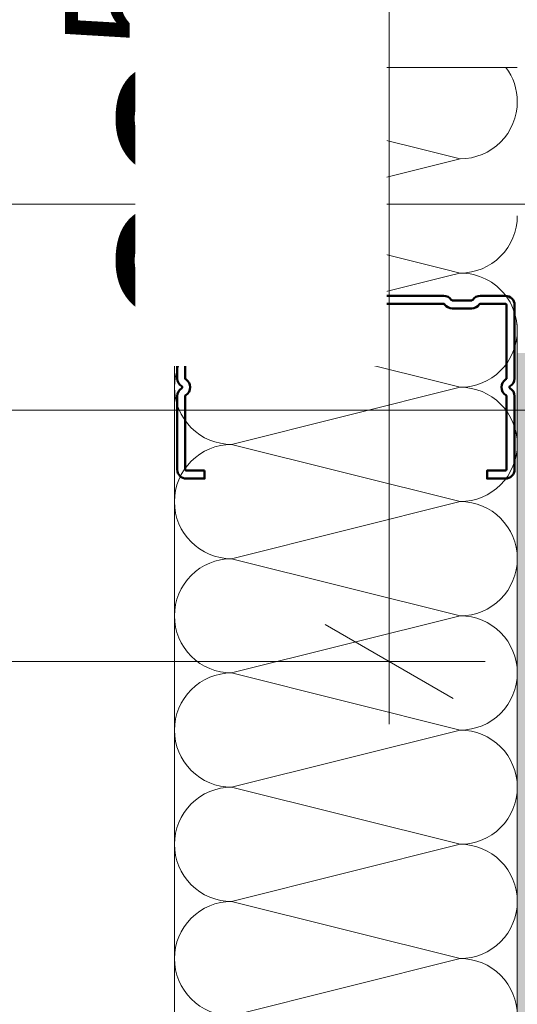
# Model space of a CAD drawing. Header units: metres. Extents: x -3.5 to 65.3, y -10.9 to 16.7.
# Tile 134 of 213: x 43.831 to 43.94, y 3.59 to 3.805. Entities that reach past the tile are written whole.
import ezdxf

# ---------------------------------------------------------------- set-up
doc = ezdxf.new("R2010")
doc.units = ezdxf.units.M
doc.header["$MEASUREMENT"] = 0
doc.linetypes.add('Wipeout_Contour', pattern=[1, 0, -1])
for name, color, linetype in [('102 - Bemaßung_ Beschriftung.Detail_ Ausschnitt', 7, 'Continuous'), ('660 - Unterkonstruktion.Trockenbau', 7, 'Continuous'), ('Neubau_606 - Struktur.Wand Innen Ausbau', 7, 'Continuous')]:
    doc.layers.add(name, color=color, linetype=linetype)
doc.styles.add('ERSTELLTER_STIL_1', font='txt')
doc.dimstyles.new('ERSTELLTER_STIL__3', dxfattribs={"dimtxt": 0.04, "dimasz": 0.02128, "dimexe": 0.18, "dimexo": 0.0625, "dimgap": 0, "dimtad": 1, "dimzin": 0, "dimdsep": 46, "dimtxsty": 'ERSTELLTER_STIL_1', "dimblk": 'ARROWHEAD_2', "dimblk1": 'ARROWHEAD_2', "dimblk2": 'ARROWHEAD_2', "dimcen": 0.09, "dimse1": 1, "dimse2": 1, "dimclrd": 7, "dimclre": 7, "dimclrt": 7, "dimazin": 0, "dimtfac": 1, "dimtdec": 4, "dimtmove": 0, "dimatfit": 3, "dimfxl": 1, "dimtolj": 1, "dimtzin": 0, "dimarcsym": 0})
doc.dimstyles.new('ERSTELLTER_STIL__5', dxfattribs={"dimtxt": 0.04, "dimasz": 0.02128, "dimexe": 0.18, "dimexo": 0.0625, "dimgap": 0, "dimtad": 1, "dimtih": 1, "dimtoh": 1, "dimzin": 0, "dimdsep": 46, "dimtxsty": 'ERSTELLTER_STIL_1', "dimblk": 'ARROWHEAD_2', "dimblk1": 'ARROWHEAD_2', "dimblk2": 'ARROWHEAD_2', "dimcen": 0.09, "dimclrd": 7, "dimclre": 7, "dimclrt": 7, "dimazin": 0, "dimtfac": 1, "dimtdec": 4, "dimtmove": 0, "dimatfit": 3, "dimfxl": 1, "dimtolj": 1, "dimtzin": 0, "dimarcsym": 0})
doc.dimstyles.new('ERSTELLTER_STIL__6', dxfattribs={"dimtxt": 0.04, "dimasz": 0.02128, "dimexe": 0.18, "dimexo": 0.0625, "dimgap": 0, "dimtad": 1, "dimzin": 0, "dimdsep": 46, "dimtxsty": 'ERSTELLTER_STIL_1', "dimblk": 'ARROWHEAD_2', "dimblk1": 'ARROWHEAD_2', "dimblk2": 'ARROWHEAD_2', "dimcen": 0.09, "dimclrd": 7, "dimclre": 7, "dimclrt": 7, "dimazin": 0, "dimtfac": 1, "dimtdec": 4, "dimtmove": 0, "dimatfit": 3, "dimfxl": 1, "dimtolj": 1, "dimtzin": 0, "dimarcsym": 0})
pattern_1 = [(45, (0, 0), (-0.007071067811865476, 0.007071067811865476), [0, -0.01])]

# ---------------------------------------------------------------- blocks, each defined once
blk = doc.blocks.new('*X91')
at = {"layer": 'Neubau_606 - Struktur.Wand Innen Ausbau', "color": 7, "linetype": 'Continuous', "lineweight": 5}
blk.add_arc((43.92748964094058, 3.737486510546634), 0.01250000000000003, 6.03280418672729, 36.9375643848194, dxfattribs=at)
blk = doc.blocks.new('*X92')
at = {"layer": 'Neubau_606 - Struktur.Wand Innen Ausbau', "color": 7, "linetype": 'Continuous', "lineweight": 5}
for p, q in [((43.90753694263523, 3.794998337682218), (43.87748965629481, 3.787486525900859)), ((43.92748965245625, 3.774986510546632), (43.87748965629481, 3.787486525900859)), ((43.92748965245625, 3.774986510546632), (43.90062647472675, 3.768270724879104)), ((43.92748964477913, 3.749986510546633), (43.92376327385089, 3.750918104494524)), ((43.92748964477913, 3.749986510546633), (43.92562645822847, 3.749520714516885))]:
    blk.add_line(p, q, dxfattribs=at)
for centre, radius, start, end in [((43.87748966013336, 3.799986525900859), 0.01250000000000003, 203.518964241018, 209.9456475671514), ((43.9274896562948, 3.787486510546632), 0.01250000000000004, 359.9999824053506, 36.93756429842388), ((43.87748966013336, 3.799986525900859), 0.01250000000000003, 256.314490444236, 269.9999824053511), ((43.87748965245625, 3.77498652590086), 0.01249999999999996, 89.99998240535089, 100.2272231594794), ((43.9274896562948, 3.787486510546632), 0.01250000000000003, 269.9999824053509, 359.9999824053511), ((43.92748964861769, 3.762486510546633), 0.01250000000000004, 269.9999824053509, 359.9999824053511), ((43.92748964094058, 3.737486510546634), 0.01250000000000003, 36.93756515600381, 89.99998240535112)]:
    blk.add_arc(centre, radius, start, end, dxfattribs=at)
blk = doc.blocks.new('*X93')
at = {"layer": 'Neubau_606 - Struktur.Wand Innen Ausbau', "color": 7, "linetype": 'Continuous', "lineweight": 5}
for p, q in [((43.9075369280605, 3.744998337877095), (43.87748964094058, 3.737486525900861)), ((43.92748963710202, 3.724986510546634), (43.87748964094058, 3.737486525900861)), ((43.92748963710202, 3.724986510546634), (43.87748963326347, 3.712486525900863)), ((43.9274896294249, 3.699986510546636), (43.87748963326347, 3.712486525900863)), ((43.9274896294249, 3.699986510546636), (43.87748962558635, 3.687486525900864)), ((43.92748962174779, 3.674986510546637), (43.87748962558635, 3.687486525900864)), ((43.92748962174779, 3.674986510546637), (43.87748961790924, 3.662486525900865)), ((43.92748961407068, 3.649986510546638), (43.87748961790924, 3.662486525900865)), ((43.92748961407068, 3.649986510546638), (43.87748961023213, 3.637486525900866)), ((43.92748960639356, 3.624986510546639), (43.87748961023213, 3.637486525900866)), ((43.92748960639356, 3.624986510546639), (43.87748960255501, 3.612486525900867)), ((43.92748959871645, 3.59998651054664), (43.87748960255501, 3.612486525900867)), ((43.92748959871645, 3.59998651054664), (43.8774895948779, 3.587486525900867))]:
    blk.add_line(p, q, dxfattribs=at)
for centre, radius, start, end in [((43.87748964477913, 3.749986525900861), 0.01250000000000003, 203.5189620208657, 269.9999824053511), ((43.92748964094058, 3.737486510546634), 0.01250000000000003, 359.9999824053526, 6.032804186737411), ((43.87748963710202, 3.724986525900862), 0.01249999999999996, 89.99998240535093, 179.9999824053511), ((43.92748964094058, 3.737486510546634), 0.01250000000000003, 269.9999824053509, 359.9999824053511), ((43.87748963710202, 3.724986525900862), 0.01250000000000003, 179.9999824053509, 269.9999824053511), ((43.92748963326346, 3.712486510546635), 0.01250000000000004, 359.9999824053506, 89.99998240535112), ((43.87748962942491, 3.699986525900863), 0.01249999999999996, 89.99998240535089, 179.9999824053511), ((43.92748963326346, 3.712486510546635), 0.01250000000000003, 269.9999824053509, 359.9999824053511), ((43.87748962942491, 3.699986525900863), 0.01249999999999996, 179.9999824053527, 269.9999824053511), ((43.92748962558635, 3.687486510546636), 0.01249999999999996, 359.9999824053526, 89.99998240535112), ((43.87748962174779, 3.674986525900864), 0.01249999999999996, 89.99998240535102, 179.9999824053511), ((43.92748962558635, 3.687486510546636), 0.01250000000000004, 269.9999824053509, 359.9999824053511), ((43.87748962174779, 3.674986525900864), 0.01250000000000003, 179.9999824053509, 269.9999824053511), ((43.92748961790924, 3.662486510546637), 0.01250000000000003, 359.9999824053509, 89.99998240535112), ((43.87748961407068, 3.649986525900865), 0.01249999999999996, 89.99998240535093, 179.9999824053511), ((43.92748961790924, 3.662486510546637), 0.01250000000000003, 269.9999824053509, 359.9999824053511), ((43.87748961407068, 3.649986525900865), 0.01250000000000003, 179.9999824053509, 269.9999824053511), ((43.92748961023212, 3.637486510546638), 0.01250000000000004, 359.9999824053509, 89.99998240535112), ((43.87748960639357, 3.624986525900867), 0.01249999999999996, 89.99998240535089, 179.9999824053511), ((43.92748961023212, 3.637486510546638), 0.01250000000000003, 269.9999824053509, 359.9999824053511), ((43.87748960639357, 3.624986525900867), 0.01249999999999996, 179.999982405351, 269.9999824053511), ((43.92748960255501, 3.612486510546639), 0.01249999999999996, 359.9999824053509, 89.99998240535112), ((43.87748959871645, 3.599986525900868), 0.01249999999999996, 89.99998240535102, 179.9999824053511), ((43.92748960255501, 3.612486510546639), 0.01250000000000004, 269.9999824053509, 359.9999824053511), ((43.87748959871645, 3.599986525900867), 0.01250000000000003, 179.9999824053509, 269.9999824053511), ((43.9274895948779, 3.58748651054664), 0.01250000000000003, 359.9999824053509, 89.99998240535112)]:
    blk.add_arc(centre, radius, start, end, dxfattribs=at)
blk = doc.blocks.new('*X94')
at = {"layer": 'Neubau_606 - Struktur.Wand Innen Ausbau', "color": 7, "linetype": 'Continuous', "lineweight": 5}
for p, q in [((43.90062647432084, 3.768270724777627), (43.87748964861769, 3.76248652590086)), ((43.92376327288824, 3.750918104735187), (43.87748964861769, 3.76248652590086)), ((43.92562645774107, 3.749520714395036), (43.90753692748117, 3.744998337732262))]:
    blk.add_line(p, q, dxfattribs=at)
for centre, radius, start, end in [((43.87748966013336, 3.799986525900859), 0.01250000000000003, 209.9456503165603, 256.3144874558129), ((43.87748965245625, 3.77498652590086), 0.01249999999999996, 100.22722477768, 179.9999824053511), ((43.87748965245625, 3.77498652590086), 0.01249999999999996, 179.9999824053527, 269.9999824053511), ((43.87748964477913, 3.749986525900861), 0.01249999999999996, 89.99998240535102, 179.9999824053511), ((43.87748964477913, 3.749986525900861), 0.01250000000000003, 179.9999824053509, 203.5189639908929)]:
    blk.add_arc(centre, radius, start, end, dxfattribs=at)
blk = doc.blocks.new('*D346')
at = {"layer": '102 - Bemaßung_ Beschriftung.Detail_ Ausschnitt', "color": 7, "linetype": 'Continuous', "lineweight": 5}
for p, q in [((44.15598810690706, 3.818081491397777), (44.18398810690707, 3.801915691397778)), ((44.16998810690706, 3.794998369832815), (44.16998810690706, 3.809998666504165)), ((44.15598810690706, 3.803081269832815), (44.18398810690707, 3.786915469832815)), ((44.19098810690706, 3.794998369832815), (44.14898810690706, 3.794998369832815)), ((44.16998810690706, 3.781306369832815), (44.16998810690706, 3.794998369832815))]:
    blk.add_line(p, q, dxfattribs=at)
at = {"layer": '102 - Bemaßung_ Beschriftung.Detail_ Ausschnitt', "color": 7, "lineweight": 5, "insert": (44.16242254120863, 3.736518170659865), "char_height": 0.04, "attachment_point": 7, "rotation": 90, "style": 'ERSTELLTER_STIL_1'}
blk.add_mtext('\\A1;{\\pql;\\fArial|b0|i0|c0|p38;1\\fArial|b0|i0|c0|p38;\\A1{\\H.66x;\\S5^  ;}}', dxfattribs=at)
blk = doc.blocks.new('ARROWHEAD_2')
at = {"color": 0, "linetype": 'Continuous', "lineweight": 0}
for p, q in [((-0.3781315, -0.655), (0.3781315, 0.655)), ((0, 0), (-1, 0))]:
    blk.add_line(p, q, dxfattribs=at)
blk = doc.blocks.new('*D347')
at = {"layer": '102 - Bemaßung_ Beschriftung.Detail_ Ausschnitt', "color": 7, "linetype": 'Continuous', "lineweight": 5}
for p, q in [((44.15598810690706, 3.993083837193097), (44.18398810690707, 3.976918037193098)), ((44.16998810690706, 3.809998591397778), (44.16998810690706, 3.985001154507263)), ((44.15598810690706, 3.818081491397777), (44.18398810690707, 3.801915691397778)), ((44.19098810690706, 3.809998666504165), (44.14898810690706, 3.809998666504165)), ((44.16998810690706, 3.794998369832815), (44.16998810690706, 3.809998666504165))]:
    blk.add_line(p, q, dxfattribs=at)
at = {"layer": '102 - Bemaßung_ Beschriftung.Detail_ Ausschnitt', "color": 7, "lineweight": 5, "insert": (44.16242254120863, 3.857128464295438), "char_height": 0.04, "attachment_point": 7, "rotation": 90, "style": 'ERSTELLTER_STIL_1'}
blk.add_mtext('\\A1;{\\pql;\\fArial|b0|i0|c0|p38;17\\fArial|b0|i0|c0|p38;\\A1{\\H.66x;\\S5^  ;}}', dxfattribs=at)
blk = doc.blocks.new('*D444')
at = {"layer": '102 - Bemaßung_ Beschriftung.Detail_ Ausschnitt', "color": 7, "linetype": 'Continuous', "lineweight": 5}
for p, q in [((43.74498899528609, 3.889997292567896), (43.74498899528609, 4.045328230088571)), ((47.27, 4.003328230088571), (47.27, 4.045328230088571)), ((43.75307189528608, 4.038328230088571), (43.73690609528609, 4.010328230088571)), ((47.27808289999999, 4.038328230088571), (47.2619171, 4.010328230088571)), ((43.73129699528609, 4.024328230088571), (43.74498899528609, 4.024328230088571)), ((43.74498899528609, 4.024328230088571), (47.27, 4.024328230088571))]:
    blk.add_line(p, q, dxfattribs=at)
at = {"color": 254, "linetype": 'Wipeout_Contour', "lineweight": 0, "ltscale": 182.7608518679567}
blk.add_wipeout([(45.43676609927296, 4.024828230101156), (45.57822290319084, 4.024828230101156), (45.57822290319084, 4.079828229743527), (45.43676609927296, 4.079828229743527)], dxfattribs=at).dxf.layer = '102 - Bemaßung_ Beschriftung.Detail_ Ausschnitt'
at = {"layer": '102 - Bemaßung_ Beschriftung.Detail_ Ausschnitt', "color": 7, "lineweight": 5, "insert": (45.44426610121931, 4.024565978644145), "char_height": 0.04, "attachment_point": 7, "style": 'ERSTELLTER_STIL_1'}
blk.add_mtext('\\A1;{\\pql;\\fArial|b0|i0|c0|p38;3,52\\fArial|b0|i0|c0|p38;\\A1{\\H.66x;\\S5^  ;}}', dxfattribs=at)
blk = doc.blocks.new('*D447')
at = {"layer": '102 - Bemaßung_ Beschriftung.Detail_ Ausschnitt', "color": 7, "linetype": 'Continuous', "lineweight": 5}
for p, q in [((43.74498906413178, 3.744061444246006), (43.74498906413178, 3.889997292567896)), ((47.27, 3.744061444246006), (47.27, 3.786061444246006)), ((43.75307189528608, 3.779061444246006), (43.73690609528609, 3.751061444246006)), ((47.27808289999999, 3.779061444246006), (47.2619171, 3.751061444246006)), ((40.16499818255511, 3.765061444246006), (43.74498906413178, 3.765061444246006)), ((43.74498899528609, 3.765061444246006), (47.27, 3.765061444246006))]:
    blk.add_line(p, q, dxfattribs=at)
at = {"color": 254, "linetype": 'Wipeout_Contour', "lineweight": 0, "ltscale": 182.6718174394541}
blk.add_wipeout([(45.43676609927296, 3.7655614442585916), (45.57822290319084, 3.7655614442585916), (45.57822290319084, 3.820561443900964), (45.43676609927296, 3.820561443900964)], dxfattribs=at).dxf.layer = '102 - Bemaßung_ Beschriftung.Detail_ Ausschnitt'
at = {"layer": '102 - Bemaßung_ Beschriftung.Detail_ Ausschnitt', "color": 7, "lineweight": 5, "insert": (45.44426610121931, 3.765299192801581), "char_height": 0.04, "attachment_point": 7, "style": 'ERSTELLTER_STIL_1'}
blk.add_mtext('\\A1;{\\pql;\\fArial|b0|i0|c0|p38;3,52\\fArial|b0|i0|c0|p38;\\A1{\\H.66x;\\S5^  ;}}', dxfattribs=at)
blk = doc.blocks.new('*D450')
at = {"layer": '102 - Bemaßung_ Beschriftung.Detail_ Ausschnitt', "color": 7, "linetype": 'Continuous', "lineweight": 5}
for p, q in [((43.96498959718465, 3.379875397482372), (43.96498959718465, 3.719998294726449)), ((43.54498865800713, 3.379875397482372), (43.54498865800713, 3.421875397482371)), ((43.55307145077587, 3.414875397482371), (43.53690565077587, 3.386875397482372)), ((43.97307253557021, 3.414875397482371), (43.95690673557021, 3.386875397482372)), ((40.16499818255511, 3.400875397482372), (43.54498865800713, 3.400875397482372)), ((43.54498855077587, 3.400875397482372), (43.96498959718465, 3.400875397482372))]:
    blk.add_line(p, q, dxfattribs=at)
at = {"color": 254, "linetype": 'Wipeout_Contour', "lineweight": 0, "ltscale": 175.5677400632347}
blk.add_wipeout([(43.71713469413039, 3.401375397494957), (43.79284349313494, 3.401375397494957), (43.79284349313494, 3.4563753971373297), (43.71713469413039, 3.4563753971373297)], dxfattribs=at).dxf.layer = '102 - Bemaßung_ Beschriftung.Detail_ Ausschnitt'
at = {"layer": '102 - Bemaßung_ Beschriftung.Detail_ Ausschnitt', "color": 7, "lineweight": 5, "insert": (43.72463469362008, 3.408875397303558), "char_height": 0.04, "attachment_point": 7, "style": 'ERSTELLTER_STIL_1'}
blk.add_mtext('\\A1;{\\pql;\\fArial|b0|i0|c0|p38;42}', dxfattribs=at)
blk = doc.blocks.new('*D453')
at = {"layer": '102 - Bemaßung_ Beschriftung.Detail_ Ausschnitt', "color": 7, "linetype": 'Continuous', "lineweight": 5}
for p, q in [((43.46495568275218, 3.728081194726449), (43.49295568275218, 3.711915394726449)), ((43.96498963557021, 3.719998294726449), (43.45795568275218, 3.719998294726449)), ((43.47895568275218, 0.7099822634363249), (43.47895568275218, 3.719998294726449)), ((43.46495568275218, 0.7180651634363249), (43.49295568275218, 0.7018993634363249)), ((43.72998899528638, 0.7099822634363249), (43.45795568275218, 0.7099822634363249)), ((43.47895568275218, 0.2499822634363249), (43.47895568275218, 0.7099822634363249))]:
    blk.add_line(p, q, dxfattribs=at)
at = {"color": 254, "linetype": 'Wipeout_Contour', "lineweight": 0, "ltscale": 174.040958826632}
blk.add_wipeout([(43.47845568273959, 2.15427867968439), (43.47845568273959, 2.2757018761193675), (43.42345568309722, 2.2757018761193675), (43.42345568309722, 2.15427867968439)], dxfattribs=at).dxf.layer = '102 - Bemaßung_ Beschriftung.Detail_ Ausschnitt'
at = {"layer": '102 - Bemaßung_ Beschriftung.Detail_ Ausschnitt', "color": 7, "lineweight": 5, "insert": (43.47095568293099, 2.161778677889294), "char_height": 0.04, "attachment_point": 7, "rotation": 90, "style": 'ERSTELLTER_STIL_1'}
blk.add_mtext('\\A1;{\\pql;\\fArial|b0|i0|c0|p38;3,01}', dxfattribs=at)
blk = doc.blocks.new('*D454')
at = {"layer": '102 - Bemaßung_ Beschriftung.Detail_ Ausschnitt', "color": 7, "linetype": 'Continuous', "lineweight": 5}
for p, q in [((43.46495568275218, 4.068084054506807), (43.49295568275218, 4.051918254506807)), ((44.3699881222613, 4.060001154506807), (43.45795568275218, 4.060001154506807)), ((43.47895568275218, 3.719998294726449), (43.47895568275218, 4.060001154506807)), ((43.46495568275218, 3.728081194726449), (43.49295568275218, 3.711915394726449)), ((43.96498963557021, 3.719998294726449), (43.45795568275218, 3.719998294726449))]:
    blk.add_line(p, q, dxfattribs=at)
at = {"color": 254, "linetype": 'Wipeout_Contour', "lineweight": 0, "ltscale": 174.5102084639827}
blk.add_wipeout([(43.47845568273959, 3.85214532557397), (43.47845568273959, 3.927854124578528), (43.42345568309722, 3.927854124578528), (43.42345568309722, 3.85214532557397)], dxfattribs=at).dxf.layer = '102 - Bemaßung_ Beschriftung.Detail_ Ausschnitt'
at = {"layer": '102 - Bemaßung_ Beschriftung.Detail_ Ausschnitt', "color": 7, "lineweight": 5, "insert": (43.47095568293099, 3.859645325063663), "char_height": 0.04, "attachment_point": 7, "rotation": 90, "style": 'ERSTELLTER_STIL_1'}
blk.add_mtext('\\A1;{\\pql;\\fArial|b0|i0|c0|p38;34}', dxfattribs=at)
blk = doc.blocks.new('*D466')
at = {"layer": '102 - Bemaßung_ Beschriftung.Detail_ Ausschnitt', "color": 7, "linetype": 'Continuous', "lineweight": 5}
for p, q in [((43.89794407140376, 3.898080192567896), (43.92594407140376, 3.881914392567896)), ((43.93294407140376, 3.889997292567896), (43.74498899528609, 3.889997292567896)), ((43.91194407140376, 3.664973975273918), (43.91194407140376, 3.889997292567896)), ((43.89794407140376, 3.673056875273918), (43.92594407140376, 3.656891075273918)), ((43.93294407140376, 3.664973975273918), (43.74498899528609, 3.664973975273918)), ((43.91194407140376, 3.651281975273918), (43.91194407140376, 3.664973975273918))]:
    blk.add_line(p, q, dxfattribs=at)
at = {"layer": '102 - Bemaßung_ Beschriftung.Detail_ Ausschnitt', "color": 7, "lineweight": 5, "insert": (43.90437850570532, 3.737114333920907), "char_height": 0.04, "attachment_point": 7, "rotation": 90, "style": 'ERSTELLTER_STIL_1'}
blk.add_mtext('\\A1;{\\pql;\\fArial|b0|i0|c0|p38;22\\fArial|b0|i0|c0|p38;\\A1{\\H.66x;\\S5^  ;}}', dxfattribs=at)
at = {"color": 254, "linetype": 'Wipeout_Contour', "lineweight": 0, "ltscale": 176.1960643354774}
blk.add_wipeout([(43.91144407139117, 3.7296143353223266), (43.91144407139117, 3.8253569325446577), (43.8564440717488, 3.8253569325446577), (43.8564440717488, 3.7296143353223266)], dxfattribs=at).dxf.layer = '102 - Bemaßung_ Beschriftung.Detail_ Ausschnitt'

msp = doc.modelspace()

# ---------------------------------------------------------------- hatches: boundary and pattern name
at = {"layer": 'Neubau_606 - Struktur.Wand Innen Ausbau', "linetype": 'Continuous', "lineweight": 0, "true_color": 0x000000}
h = msp.add_hatch(dxfattribs=at)
h.set_pattern_fill('Gips_0001', color=18, style=0, pattern_type=2)
h.set_pattern_definition(pattern_1)
h.paths.add_polyline_path([(43.94832297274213, 3.732498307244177), (43.93998964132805, 3.738748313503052), (43.93998963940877, 3.732498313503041)])
h = msp.add_hatch(dxfattribs=at)
h.set_pattern_fill('Gips_0001', color=18, style=0, pattern_type=2)
h.set_pattern_definition(pattern_1)
h.paths.add_polyline_path([(43.93998963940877, 3.732498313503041), (43.93998871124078, 0.7099822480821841), (43.95248871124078, 0.7099822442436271), (43.95248963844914, 3.729373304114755), (43.94832297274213, 3.732498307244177)])

# ---------------------------------------------------------------- linework, layer by layer
at = {"layer": 'Neubau_606 - Struktur.Wand Innen Ausbau', "color": 1, "linetype": 'Continuous', "lineweight": 5}
for p, q in [((43.93998964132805, 3.738748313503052), (43.93998963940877, 3.732498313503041)), ((43.93998964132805, 3.738748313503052), (43.93998963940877, 3.732498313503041)), ((43.93998871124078, 0.7099822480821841), (43.93998965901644, 3.732498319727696))]:
    msp.add_line(p, q, dxfattribs=at)
at = {"layer": 'Neubau_606 - Struktur.Wand Innen Ausbau', "color": 1, "linetype": 'Continuous', "lineweight": 5, "flags": 128}
for points in [[(43.86498965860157, 3.794998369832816), (43.86498871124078, 0.7099822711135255)], [(43.86498965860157, 3.794998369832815), (43.93998965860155, 3.794998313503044)]]:
    msp.add_lwpolyline(points, dxfattribs=at)

# ---------------------------------------------------------------- block references
at = {"layer": 'Neubau_606 - Struktur.Wand Innen Ausbau', "color": 1, "lineweight": 13}
for name in ['*X92', '*X94', '*X93', '*X91']:
    msp.add_blockref(name, (0, 0), dxfattribs=at)

# ---------------------------------------------------------------- dimensions: what is measured, and where the dimension line sits
at = {"layer": '102 - Bemaßung_ Beschriftung.Detail_ Ausschnitt', "color": 7, "linetype": 'Continuous', "lineweight": 5}
for base, p1, p2, picture, middle in [((44.16998810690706, 3.985000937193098), (43.56998804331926, 3.809998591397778), (43.61998798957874, 3.985000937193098), '*D347', (44.14198810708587, 3.941646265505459)), ((44.16998810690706, 3.809998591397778), (43.86498965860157, 3.794998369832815), (43.56998804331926, 3.809998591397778), '*D346', (44.14198810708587, 3.805788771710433))]:
    dim = msp.add_linear_dim(base=base, p1=p1, p2=p2, angle=90, dimstyle='ERSTELLTER_STIL__3', dxfattribs=at)
    dim.commit()
    dim.dimension.update_dxf_attribs({"geometry": picture, "text_midpoint": middle, "dimtype": 160, "text_rotation": 90})

# ---------------------------------------------------------------- next in the draw order: dimensions: what is measured, and where the dimension line sits
dim = msp.add_linear_dim(base=(47.27, 4.024328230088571), p1=(43.74498899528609, 3.889997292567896), p2=(47.27, 2.978955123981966), dimstyle='ERSTELLTER_STIL__5', dxfattribs=at)
dim.commit()
dim.dimension.update_dxf_attribs({"geometry": '*D444', "text_midpoint": (45.55024269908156, 4.052328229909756), "dimtype": 160})

# ---------------------------------------------------------------- next in the draw order: dimensions: what is measured, and where the dimension line sits
dim = msp.add_linear_dim(base=(47.27, 3.765061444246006), p1=(43.74498899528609, 3.889997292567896), p2=(47.27, 2.978955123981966), dimstyle='ERSTELLTER_STIL__5', dxfattribs=at)
dim.commit()
dim.dimension.update_dxf_attribs({"geometry": '*D447', "text_midpoint": (45.55024269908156, 3.793061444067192), "dimtype": 160})

# ---------------------------------------------------------------- next in the draw order: dimensions: what is measured, and where the dimension line sits
dim = msp.add_linear_dim(base=(43.96498963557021, 3.400875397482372), p1=(43.54498855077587, 2.157500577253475), p2=(43.96498963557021, 3.719998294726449), dimstyle='ERSTELLTER_STIL__5', dxfattribs=at)
dim.commit()
dim.dimension.update_dxf_attribs({"geometry": '*D450', "text_midpoint": (43.75512889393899, 3.428875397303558), "dimtype": 160})

# ---------------------------------------------------------------- next in the draw order: dimensions: what is measured, and where the dimension line sits
dim = msp.add_linear_dim(base=(43.47895568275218, 3.719998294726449), p1=(43.72998899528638, 0.7099822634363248), p2=(43.96498963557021, 3.719998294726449), angle=90, dimstyle='ERSTELLTER_STIL__6', dxfattribs=at)
dim.commit()
dim.dimension.update_dxf_attribs({"geometry": '*D453', "text_midpoint": (43.45095568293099, 2.213731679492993), "dimtype": 160, "text_rotation": 90})

# ---------------------------------------------------------------- next in the draw order: dimensions: what is measured, and where the dimension line sits
dim = msp.add_linear_dim(base=(43.47895568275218, 4.060001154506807), p1=(43.96498963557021, 3.719998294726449), p2=(44.3699881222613, 4.060001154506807), angle=90, dimstyle='ERSTELLTER_STIL__6', dxfattribs=at)
dim.commit()
dim.dimension.update_dxf_attribs({"geometry": '*D454', "text_midpoint": (43.45095568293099, 3.890139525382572), "dimtype": 160, "text_rotation": 90})

# ---------------------------------------------------------------- next in the draw order: linework, layer by layer
at = {"layer": '660 - Unterkonstruktion.Trockenbau', "color": 7, "linetype": 'Continuous', "lineweight": 50, "flags": 128}
for points in [[(43.903239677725, 3.788398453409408), (43.90498967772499, 3.788398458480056), (43.90498966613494, 3.792398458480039, 0.414213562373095), (43.90298966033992, 3.794398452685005), (43.8869382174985, 3.79439840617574, 0.267949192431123), (43.88520616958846, 3.793398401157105, -0.5773502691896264), (43.88477315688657, 3.793398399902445, 0.267949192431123), (43.88304110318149, 3.794398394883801), (43.86698966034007, 3.794398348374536, 0.414213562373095), (43.86498966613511, 3.792398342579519), (43.86498968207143, 3.786898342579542, 0.2504916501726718), (43.86587857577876, 3.78523538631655, -0.2504916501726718), (43.86598968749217, 3.785027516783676), (43.86598969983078, 3.780769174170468, -0.2504916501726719), (43.86587858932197, 3.780561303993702, 0.2504916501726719), (43.86498970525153, 3.778898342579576), (43.86498975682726, 3.76109834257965, 0.2504916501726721), (43.8658786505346, 3.759435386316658, -0.2504916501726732), (43.86598976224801, 3.759227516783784), (43.86598977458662, 3.754969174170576, -0.2504916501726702), (43.86587866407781, 3.75476130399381, 0.2504916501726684), (43.86498978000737, 3.753098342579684), (43.86498979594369, 3.747598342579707, 0.4142135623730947), (43.86698980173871, 3.745598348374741), (43.88304124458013, 3.745598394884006, 0.2679491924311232), (43.88477329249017, 3.746598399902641, -0.5773502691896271), (43.88520630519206, 3.746598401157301, 0.2679491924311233), (43.88693835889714, 3.745598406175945), (43.90298980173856, 3.74559845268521, 0.414213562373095), (43.90498979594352, 3.747598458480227), (43.90498978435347, 3.75159845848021), (43.90323978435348, 3.751598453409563), (43.90323979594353, 3.747598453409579, -0.414213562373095), (43.90298979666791, 3.747348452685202), (43.88693835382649, 3.747348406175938, -0.2679491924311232), (43.88672184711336, 3.747473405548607, 0.5773502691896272), (43.88325774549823, 3.747473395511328, -0.2679491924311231), (43.88304123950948, 3.747348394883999), (43.86698979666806, 3.747348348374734, -0.414213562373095), (43.86673979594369, 3.747598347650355), (43.86673978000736, 3.753098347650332, -0.25049165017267), (43.86685089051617, 3.753306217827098, 0.2504916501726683), (43.86773977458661, 3.754969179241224), (43.86773976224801, 3.759227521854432, 0.250491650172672), (43.86685086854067, 3.760890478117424, -0.2504916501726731), (43.86673975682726, 3.761098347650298), (43.86673970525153, 3.778898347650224, -0.2504916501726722), (43.86685081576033, 3.779106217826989, 0.2504916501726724), (43.86773969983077, 3.780769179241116), (43.86773968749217, 3.785027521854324, 0.2504916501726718), (43.86685079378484, 3.786690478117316, -0.2504916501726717), (43.86673968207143, 3.78689834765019), (43.8667396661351, 3.792398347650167, -0.414213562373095), (43.86698966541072, 3.792648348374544), (43.88304110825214, 3.792648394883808, -0.2679491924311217), (43.88325761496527, 3.792523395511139, 0.5773502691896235), (43.8867217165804, 3.792523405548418, -0.2679491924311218), (43.88693822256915, 3.792648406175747), (43.90298966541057, 3.792648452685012, -0.4142135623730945), (43.90323966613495, 3.792398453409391)], [(43.87158994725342, 3.706749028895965), (43.87158994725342, 3.704999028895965), (43.86758994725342, 3.704999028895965, -0.414213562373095), (43.86558994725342, 3.706999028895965), (43.86558994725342, 3.72305047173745, -0.267949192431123), (43.86658994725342, 3.724782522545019, 0.5773502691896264), (43.86658994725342, 3.725215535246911, -0.267949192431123), (43.86558994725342, 3.72694758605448), (43.86558994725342, 3.742999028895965, -0.414213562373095), (43.86758994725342, 3.744999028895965), (43.87308994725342, 3.744999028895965, -0.2504916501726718), (43.87475290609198, 3.744110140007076, 0.2504916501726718), (43.87496077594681, 3.743999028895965), (43.87921911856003, 3.743999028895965, 0.2504916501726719), (43.87942698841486, 3.744110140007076, -0.2504916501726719), (43.88108994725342, 3.744999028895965), (43.92388994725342, 3.744999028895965, -0.2504916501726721), (43.92555290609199, 3.744110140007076, 0.2504916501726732), (43.92576077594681, 3.743999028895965), (43.93001911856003, 3.743999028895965, 0.2504916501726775), (43.93022698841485, 3.744110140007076, -0.2504916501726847), (43.93188994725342, 3.744999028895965), (43.93738994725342, 3.744999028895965, -0.4142135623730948), (43.93938994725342, 3.742999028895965), (43.93938994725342, 3.72694758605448, -0.2679491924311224), (43.93838994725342, 3.725215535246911, 0.5773502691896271), (43.93838994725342, 3.724782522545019, -0.2679491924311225), (43.93938994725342, 3.72305047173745), (43.93938994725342, 3.706999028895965, -0.414213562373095), (43.93738994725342, 3.704999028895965), (43.93338994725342, 3.704999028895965), (43.93338994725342, 3.706749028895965), (43.93738994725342, 3.706749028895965, 0.414213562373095), (43.93763994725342, 3.706999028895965), (43.93763994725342, 3.72305047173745, 0.2679491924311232), (43.93751494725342, 3.723266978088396, -0.5773502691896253), (43.93751494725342, 3.726731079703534, 0.2679491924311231), (43.93763994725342, 3.72694758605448), (43.93763994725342, 3.742999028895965, 0.414213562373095), (43.93738994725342, 3.743249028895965), (43.93188994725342, 3.743249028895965, 0.2504916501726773), (43.9316820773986, 3.743137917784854, -0.2504916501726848), (43.93001911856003, 3.742249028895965), (43.92576077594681, 3.742249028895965, -0.250491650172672), (43.92409781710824, 3.743137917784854, 0.2504916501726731), (43.92388994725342, 3.743249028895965), (43.88108994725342, 3.743249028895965, 0.2504916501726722), (43.8808820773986, 3.743137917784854, -0.2504916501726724), (43.87921911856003, 3.742249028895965), (43.87496077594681, 3.742249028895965, -0.2504916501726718), (43.87329781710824, 3.743137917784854, 0.2504916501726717), (43.87308994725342, 3.743249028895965), (43.86758994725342, 3.743249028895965, 0.414213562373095), (43.86733994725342, 3.742999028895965), (43.86733994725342, 3.72694758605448, 0.2679491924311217), (43.86746494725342, 3.726731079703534, -0.5773502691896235), (43.86746494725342, 3.723266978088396, 0.2679491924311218), (43.86733994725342, 3.72305047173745), (43.86733994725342, 3.706999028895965, 0.4142135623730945), (43.86758994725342, 3.706749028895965)]]:
    msp.add_lwpolyline(points, format="xyb", close=True, dxfattribs=at)

# ---------------------------------------------------------------- next in the draw order: dimensions: what is measured, and where the dimension line sits
at = {"layer": '102 - Bemaßung_ Beschriftung.Detail_ Ausschnitt', "color": 7, "linetype": 'Continuous', "lineweight": 5}
dim = msp.add_linear_dim(base=(43.91194407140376, 3.889997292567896), p1=(43.74498899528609, 3.664973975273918), p2=(43.74498899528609, 3.889997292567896), angle=90, dimstyle='ERSTELLTER_STIL__6', dxfattribs=at)
dim.commit()
dim.dimension.update_dxf_attribs({"geometry": '*D466', "text_midpoint": (43.88394407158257, 3.821632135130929), "dimtype": 160, "text_rotation": 90})

doc.saveas('drawing.dxf')
